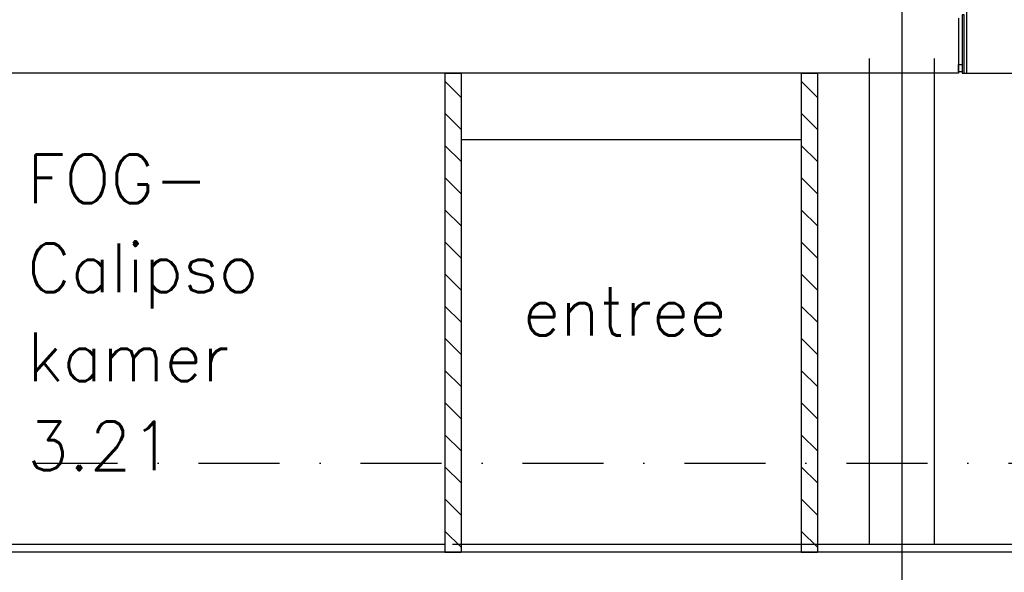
# Model space of a CAD drawing. Extents: x -19795 to 103381, y 127200 to 154480.
# Tile 65 of 76: x 73627 to 79706, y 132492 to 135907. Entities that reach past the tile are written whole.
import ezdxf

# ---------------------------------------------------------------- set-up
doc = ezdxf.new("R2010")
doc.units = 0
doc.header["$LTSCALE"] = 1000
doc.header["$MEASUREMENT"] = 0
doc.linetypes.add('DASHDOT', pattern=[1, 0.5, -0.25, 0, -0.25])
doc.linetypes.add('DOT', pattern=[0.25, 0, -0.25])
for name, color, linetype in [('B02', 7, 'CONTINUOUS'), ('B03', 7, 'CONTINUOUS'), ('B08', 7, 'CONTINUOUS')]:
    doc.layers.add(name, color=color, linetype=linetype)
doc.styles.add('TXT', font='txt.shx')

msp = doc.modelspace()

# ---------------------------------------------------------------- linework, layer by layer
at = {"layer": 'B02', "color": 5, "linetype": 'Continuous'}
msp.add_line((79072.5, 151575.7), (79072.5, 127199.8), dxfattribs=at)
at = {"layer": 'B02', "color": 5, "linetype": 'DASHDOT'}
for p, q in [((-16278, 133166), (88502.6, 133166)), ((-19711.4, 132666), (91614.6, 132666))]:
    msp.add_line(p, q, dxfattribs=at)
at = {"layer": 'B03', "color": 2, "linetype": 'Continuous'}
for p, q in [((79422.5, 135916), (79422.5, 135576)), ((79422.5, 135576), (67002.5, 135576)), ((76352.5, 135166), (78452.5, 135166))]:
    msp.add_line(p, q, dxfattribs=at)
at = {"layer": 'B03', "color": 1, "linetype": 'Continuous'}
for p, q in [((78872.5, 135666), (78872.5, 132666)), ((79272.5, 135666), (79272.5, 132666)), ((79458.5, 135576), (85571, 135576)), ((71352.5, 132666), (76252.5, 132666)), ((76352.5, 132666), (78452.5, 132666)), ((78552.5, 132666), (85582.5, 132666))]:
    msp.add_line(p, q, dxfattribs=at)
at = {"layer": 'B03', "color": 7, "linetype": 'Continuous'}
for p, q in [((76252.5, 135576), (76252.5, 132616)), ((76252.5, 135576), (76352.5, 135576)), ((76352.5, 135576), (76352.5, 132616)), ((78452.5, 135576), (78452.5, 132616)), ((78452.5, 135576), (78552.5, 135576)), ((78552.5, 135576), (78552.5, 132616)), ((76252.5, 132616), (76352.5, 132616)), ((78452.5, 132616), (78552.5, 132616))]:
    msp.add_line(p, q, dxfattribs=at)
at = {"layer": 'B03', "color": 5, "linetype": 'Continuous'}
for p, q in [((76252.5, 135526.7), (76352.5, 135426.7)), ((78452.5, 135526.7), (78552.5, 135426.7)), ((76252.5, 135328.1), (76352.5, 135228.1)), ((78452.5, 135328.1), (78552.5, 135228.1)), ((76252.5, 135129.6), (76352.5, 135029.6)), ((78452.5, 135129.6), (78552.5, 135029.6)), ((76252.5, 134931.1), (76352.5, 134831.1)), ((78452.5, 134931.1), (78552.5, 134831.1)), ((76252.5, 134732.5), (76352.5, 134632.5)), ((78452.5, 134732.5), (78552.5, 134632.5)), ((76252.5, 134534), (76352.5, 134434)), ((78452.5, 134534), (78552.5, 134434)), ((76252.5, 134335.4), (76352.5, 134235.4)), ((78452.5, 134335.4), (78552.5, 134235.4)), ((76252.5, 134136.9), (76352.5, 134036.9)), ((78452.5, 134136.9), (78552.5, 134036.9)), ((76252.5, 133938.3), (76352.5, 133838.3)), ((78452.5, 133938.3), (78552.5, 133838.3)), ((76252.5, 133739.8), (76352.5, 133639.8)), ((78452.5, 133739.8), (78552.5, 133639.8)), ((76252.5, 133541.2), (76352.5, 133441.2)), ((78452.5, 133541.2), (78552.5, 133441.2)), ((76252.5, 133342.7), (76352.5, 133242.7)), ((78452.5, 133342.7), (78552.5, 133242.7)), ((76252.5, 133144.2), (76352.5, 133044.2)), ((78452.5, 133144.2), (78552.5, 133044.2)), ((76252.5, 132945.6), (76352.5, 132845.6)), ((78452.5, 132945.6), (78552.5, 132845.6)), ((76252.5, 132747.1), (76352.5, 132647.1)), ((78452.5, 132747.1), (78552.5, 132647.1))]:
    msp.add_line(p, q, dxfattribs=at)
at = {"layer": 'B03', "color": 1, "linetype": 'Continuous'}
msp.add_lwpolyline([(79472.5, 135576), (85582.5, 135576), (85582.5, 138848), (79472.5, 139394)], close=True, dxfattribs=at)
msp.add_lwpolyline([(79472.5, 135576), (85582.5, 135576), (85582.5, 138848), (79472.5, 139394)], close=True, dxfattribs=at)
at = {"layer": 'B03', "color": 7, "linetype": 'Continuous'}
for points in [[(79458.5, 135936), (79446.5, 135936), (79446.5, 135576), (79458.5, 135576)], [(79446.5, 135584), (79422.5, 135584), (79422.5, 135630), (79446.5, 135630)]]:
    msp.add_lwpolyline(points, close=True, dxfattribs=at)
at = {"layer": 'B03', "color": 2, "linetype": 'Continuous'}
msp.add_lwpolyline([(85762.5, 132616), (56437.5, 132616), (56437.5, 131266), (84762.5, 131266), (84762.5, 132316), (85762.5, 132316)], close=True, dxfattribs=at)

# ---------------------------------------------------------------- texts
at = {"layer": 'B08', "color": 7, "linetype": 'DOT', "style": 'TXT'}
for s, p in [('FOG-', (73672.6, 134773.2)), ('Calipso', (73672.6, 134223.2)), ('kamer', (73672.6, 133673.2)), ('3.21', (73672.6, 133123.2))]:
    msp.add_text(s, height=300, dxfattribs=at).set_placement(p)
at = {"layer": 'B08', "color": 7, "linetype": 'Continuous', "style": 'TXT'}
msp.add_text('entree', height=300, dxfattribs=at).set_placement((76733, 133954.5))

doc.saveas('drawing.dxf')
